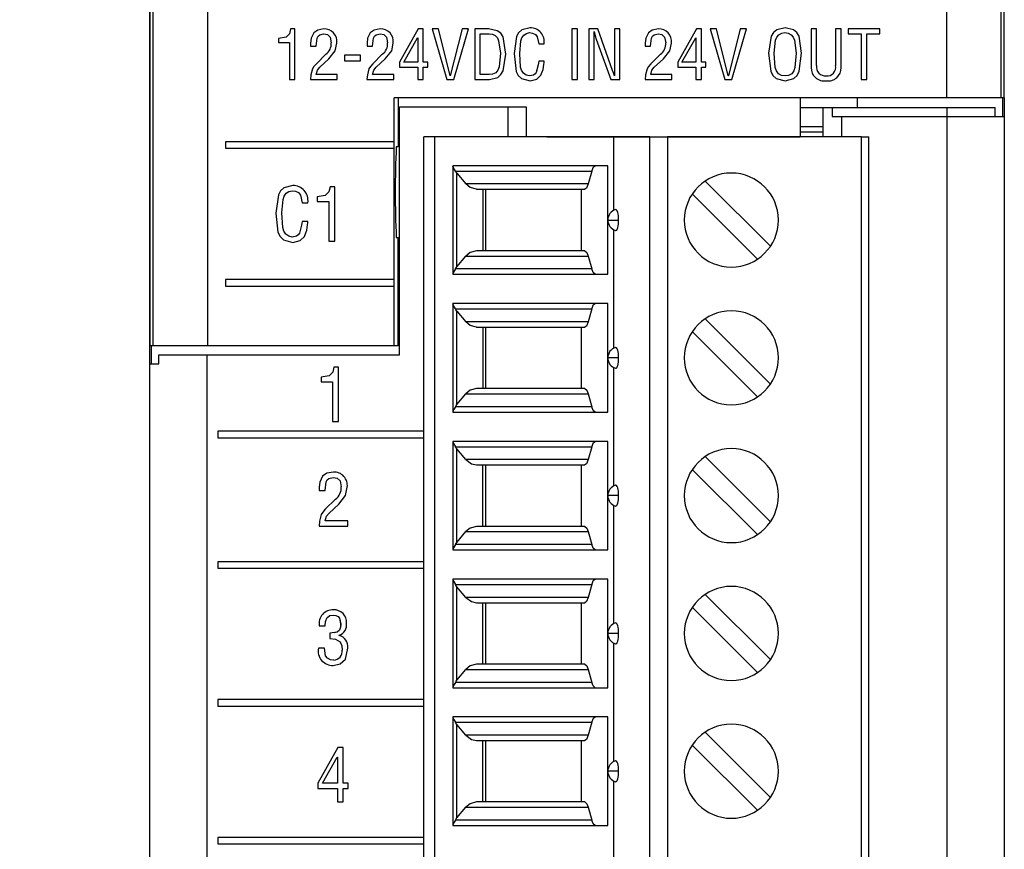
# Model space of a CAD drawing. Header units: millimetres. Extents: x 0 to 559, y 0 to 432.
# Tile 6 of 24: x 129 to 157, y 149 to 172. Entities that reach past the tile are written whole.
import ezdxf

# ---------------------------------------------------------------- set-up
doc = ezdxf.new("R2010")
doc.units = ezdxf.units.MM
doc.header["$LTSCALE"] = 2
doc.layers.add('DIMENSIONS', color=140, linetype='Continuous', lineweight=25)
doc.styles.add('SLDTEXTSTYLE0', font='TXT', dxfattribs={"width": 0.7})
doc.dimstyles.new('SLDDIMSTYLE0', dxfattribs={"dimtxt": 4.316016, "dimasz": 6.604, "dimexe": 0, "dimexo": 0.0625, "dimgap": 1.079004, "dimtad": 0, "dimtih": 1, "dimtoh": 1, "dimdec": 1, "dimrnd": 1e-09, "dimzin": 12, "dimdsep": 46, "dimtxsty": 'SLDTEXTSTYLE0', "dimsah": 1, "dimcen": 0.09, "dimadec": 0, "dimazin": 3, "dimtfac": 1, "dimtdec": 1, "dimtofl": 0, "dimtmove": 0, "dimatfit": 3, "dimfxl": 0, "dimfrac": 2, "dimtolj": 1, "dimtzin": 12, "dimarcsym": 0})

# ---------------------------------------------------------------- blocks, each defined once
blk = doc.blocks.new('_D')
at = {"layer": 'DIMENSIONS'}
for p, q in [((132.637, 200.337), (104.073, 200.337)), ((110.423, 200.337), (110.423, 155.898)), ((104.01, 148.073), (102.561, 148.073)), ((102.561, 148.073), (102.561, 141.213)), ((116.836, 148.073), (118.285, 148.073)), ((118.285, 148.073), (118.285, 141.213)), ((102.561, 141.213), (104.01, 141.213)), ((118.285, 141.213), (116.836, 141.213)), ((110.423, 95.809), (110.423, 140.247)), ((142.287, 95.809), (104.073, 95.809))]:
    blk.add_line(p, q, dxfattribs=at)
for points in [[(110.423, 200.337), (109.407, 193.733), (111.439, 193.733)], [(110.423, 95.809), (111.439, 102.413), (109.407, 102.413)]]:
    blk.add_solid(points, dxfattribs=at)
at = {"layer": 'DIMENSIONS', "char_height": 4.2333, "attachment_point": 1, "style": 'SLDTEXTSTYLE0'}
for s, insert in [('104.5', (102.215, 154.496)), ('4.12', (104.01, 146.67))]:
    blk.add_mtext(s, dxfattribs=dict(at, insert=insert))

msp = doc.modelspace()

# ---------------------------------------------------------------- linework, layer by layer
for p, q in [((133.019, 162.103), (133.019, 194.378)), ((133.022, 194.482), (133.022, 162.621)), ((156.632, 169.482), (156.632, 194.482)), ((133.114, 162.621), (133.114, 191.912)), ((134.614, 191.912), (134.614, 162.621)), ((155.04, 169.482), (155.04, 191.912)), ((156.54, 191.912), (156.54, 169.482)), ((137.026, 171.383), (136.908, 171.383)), ((137.026, 169.983), (137.026, 171.383)), ((140.437, 171.383), (139.92, 170.469)), ((140.574, 171.383), (140.437, 171.383)), ((140.574, 170.465), (140.574, 171.383)), ((140.994, 171.383), (140.822, 171.383)), ((140.822, 171.383), (141.224, 169.983)), ((141.318, 170.084), (140.994, 171.383)), ((141.649, 171.383), (141.321, 170.084)), ((141.417, 169.983), (141.821, 171.383)), ((141.821, 171.383), (141.649, 171.383)), ((142.38, 171.382), (141.999, 171.383)), ((141.999, 171.383), (141.999, 169.983)), ((142.15, 171.246), (142.399, 171.246)), ((142.15, 170.119), (142.15, 171.246)), ((144.833, 171.383), (144.682, 171.383)), ((144.682, 171.383), (144.682, 169.983)), ((144.833, 169.983), (144.833, 171.383)), ((145.4, 171.383), (145.15, 171.383)), ((145.15, 171.383), (145.15, 169.983)), ((145.296, 171.315), (145.3, 171.316)), ((145.809, 170.237), (145.4, 171.383)), ((146.01, 171.383), (145.86, 171.383)), ((145.86, 171.383), (145.86, 170.241)), ((146.01, 169.983), (146.01, 171.383)), ((148.123, 171.383), (147.606, 170.469)), ((148.26, 171.383), (148.123, 171.383)), ((148.26, 170.465), (148.26, 171.383)), ((148.508, 171.383), (148.91, 169.983)), ((148.68, 171.383), (148.508, 171.383)), ((149.004, 170.084), (148.68, 171.383)), ((149.335, 171.383), (149.007, 170.084)), ((149.103, 169.983), (149.507, 171.383)), ((149.507, 171.383), (149.335, 171.383)), ((151.445, 171.383), (151.295, 171.383)), ((151.295, 171.383), (151.295, 170.317)), ((151.445, 170.373), (151.445, 171.383)), ((152.121, 171.383), (151.97, 171.383)), ((151.97, 171.383), (151.97, 170.373)), ((152.12, 170.316), (152.121, 171.383)), ((153.193, 171.383), (152.317, 171.383)), ((152.317, 171.383), (152.317, 171.246)), ((152.317, 171.246), (152.68, 171.246)), ((152.68, 171.246), (152.68, 169.983)), ((152.83, 171.246), (153.193, 171.246)), ((152.83, 169.983), (152.83, 171.246)), ((153.193, 171.246), (153.193, 171.383)), ((136.576, 171.123), (136.576, 171.004)), ((136.576, 171.004), (136.875, 171.004)), ((136.875, 171.004), (136.875, 169.983)), ((137.464, 170.994), (137.464, 170.908)), ((137.464, 170.908), (137.614, 170.908)), ((139.022, 170.994), (139.022, 170.908)), ((139.022, 170.908), (139.172, 170.908)), ((140.039, 170.465), (140.42, 171.138)), ((140.42, 171.138), (140.424, 171.138)), ((140.424, 171.138), (140.424, 170.465)), ((143.765, 170.969), (143.915, 170.969)), ((145.3, 169.983), (145.3, 171.101)), ((145.354, 171.104), (145.758, 169.983)), ((146.707, 170.994), (146.708, 170.908)), ((146.708, 170.908), (146.858, 170.908)), ((147.725, 170.465), (148.106, 171.138)), ((148.106, 171.138), (148.11, 171.138)), ((148.11, 171.138), (148.11, 170.465)), ((137.885, 170.682), (137.621, 170.423)), ((138.845, 170.656), (138.397, 170.656)), ((138.397, 170.656), (138.397, 170.502)), ((138.845, 170.502), (138.845, 170.656)), ((139.443, 170.682), (139.179, 170.423)), ((147.129, 170.682), (146.865, 170.423)), ((150.116, 170.716), (150.116, 170.716)), ((150.878, 170.712), (150.878, 170.712)), ((137.716, 170.324), (137.967, 170.555)), ((138.397, 170.502), (138.845, 170.502)), ((139.274, 170.324), (139.525, 170.555)), ((139.92, 170.469), (139.92, 170.329)), ((139.92, 170.329), (140.424, 170.329)), ((140.424, 170.465), (140.039, 170.465)), ((140.424, 170.329), (140.424, 169.983)), ((140.7, 170.465), (140.574, 170.465)), ((140.574, 170.329), (140.7, 170.329)), ((140.574, 169.983), (140.574, 170.329)), ((140.7, 170.329), (140.7, 170.465)), ((143.915, 170.489), (143.765, 170.489)), ((146.96, 170.324), (147.211, 170.555)), ((147.606, 170.469), (147.606, 170.329)), ((147.606, 170.329), (148.11, 170.329)), ((148.11, 170.465), (147.725, 170.465)), ((148.11, 170.329), (148.11, 169.983)), ((148.386, 170.465), (148.26, 170.465)), ((148.26, 170.329), (148.386, 170.329)), ((148.26, 169.983), (148.26, 170.329)), ((148.386, 170.329), (148.386, 170.465)), ((138.2, 170.119), (137.616, 170.119)), ((138.2, 169.983), (138.2, 170.119)), ((139.758, 170.119), (139.174, 170.119)), ((139.758, 169.983), (139.758, 170.119)), ((141.321, 170.084), (141.318, 170.084)), ((142.399, 170.119), (142.15, 170.119)), ((145.863, 170.084), (145.86, 170.084)), ((147.444, 170.119), (146.86, 170.119)), ((147.444, 169.983), (147.444, 170.119)), ((149.007, 170.084), (149.004, 170.084)), ((136.875, 169.983), (137.026, 169.983)), ((137.462, 169.983), (138.2, 169.983)), ((139.02, 169.983), (139.758, 169.983)), ((140.424, 169.983), (140.574, 169.983)), ((141.224, 169.983), (141.417, 169.983)), ((141.999, 169.983), (142.409, 169.983)), ((144.682, 169.983), (144.833, 169.983)), ((145.15, 169.983), (145.3, 169.983)), ((145.758, 169.983), (146.01, 169.983)), ((146.706, 169.983), (147.444, 169.983)), ((148.11, 169.983), (148.26, 169.983)), ((148.91, 169.983), (149.103, 169.983)), ((152.68, 169.983), (152.83, 169.983)), ((155.04, 169.482), (139.776, 169.482)), ((139.776, 168.263), (139.776, 169.482)), ((139.881, 169.482), (139.881, 168.121)), ((150.989, 169.482), (150.989, 169.214)), ((152.569, 169.482), (152.569, 169.214)), ((156.54, 169.482), (155.04, 169.482)), ((156.632, 169.482), (156.54, 169.482)), ((156.591, 168.964), (156.591, 169.482)), ((156.629, 169.482), (156.629, 168.964)), ((139.922, 162.371), (139.922, 169.231)), ((139.922, 169.231), (142.926, 169.231)), ((142.926, 168.399), (142.926, 169.231)), ((142.926, 169.231), (143.422, 169.231)), ((143.422, 169.231), (143.422, 168.399)), ((150.989, 169.214), (150.989, 168.68)), ((150.989, 169.214), (151.629, 169.214)), ((151.629, 169.214), (151.879, 169.214)), ((151.629, 168.399), (151.629, 169.214)), ((151.879, 169.214), (151.879, 168.964)), ((151.879, 169.214), (155.041, 169.214)), ((151.879, 168.964), (152.129, 168.964)), ((152.129, 168.964), (152.129, 168.399)), ((152.129, 168.964), (155.043, 168.964)), ((155.041, 169.214), (155.041, 168.964)), ((155.041, 169.214), (156.379, 169.214)), ((155.043, 168.964), (155.043, 97.481)), ((155.043, 168.964), (156.629, 168.964)), ((156.379, 168.964), (156.379, 169.214)), ((156.629, 168.964), (156.629, 97.481)), ((151.629, 168.68), (150.989, 168.68)), ((150.989, 168.68), (150.989, 168.532)), ((151.629, 168.532), (150.989, 168.532)), ((150.989, 168.532), (150.989, 168.402)), ((139.776, 168.263), (135.114, 168.263)), ((135.114, 168.263), (135.114, 168.083)), ((139.776, 168.083), (139.776, 168.263)), ((140.589, 99.029), (140.589, 168.399)), ((140.889, 168.399), (140.889, 99.029)), ((145.839, 168.399), (140.889, 168.399)), ((143.992, 168.402), (150.992, 168.402)), ((143.992, 168.402), (143.992, 168.399)), ((145.839, 166.367), (145.839, 168.399)), ((146.838, 168.399), (145.839, 168.399)), ((146.838, 99.029), (146.838, 168.399)), ((147.321, 168.399), (147.321, 99.029)), ((152.689, 168.399), (147.321, 168.399)), ((150.992, 168.402), (150.992, 168.399)), ((152.689, 99.029), (152.689, 168.399)), ((152.889, 99.029), (152.889, 168.399)), ((135.114, 168.083), (139.776, 168.083)), ((139.776, 164.453), (139.776, 168.083)), ((139.881, 168.121), (139.83, 168.121)), ((145.673, 167.599), (141.389, 167.599)), ((141.389, 167.599), (141.389, 164.599)), ((141.462, 167.453), (145.232, 167.453)), ((141.506, 164.806), (141.506, 167.392)), ((141.506, 167.392), (141.754, 167.096)), ((145.232, 167.453), (145.136, 167.096)), ((145.673, 164.599), (145.673, 167.599)), ((145.136, 167.096), (141.754, 167.096)), ((150.168, 165.374), (148.364, 167.178)), ((138.128, 167.019), (138.002, 167.019)), ((138.128, 165.519), (138.128, 167.019)), ((142.051, 166.949), (145.041, 166.949)), ((142.222, 166.949), (142.222, 165.249)), ((142.305, 165.249), (142.305, 166.949)), ((144.949, 165.249), (144.949, 166.949)), ((148.01, 166.824), (149.814, 165.02)), ((137.225, 166.576), (137.386, 166.576)), ((137.647, 166.741), (137.647, 166.614)), ((137.647, 166.614), (137.967, 166.614)), ((137.967, 166.614), (137.967, 165.519)), ((137.386, 166.062), (137.225, 166.062)), ((145.674, 166.099), (145.972, 166.099)), ((145.839, 162.557), (145.839, 165.831)), ((137.967, 165.519), (138.128, 165.519)), ((139.83, 165.621), (139.881, 165.621)), ((139.881, 162.621), (139.881, 165.621)), ((145.041, 165.249), (142.051, 165.249)), ((141.506, 164.806), (141.754, 165.103)), ((141.754, 165.103), (145.136, 165.103)), ((145.136, 165.103), (145.232, 164.746)), ((145.232, 164.746), (141.462, 164.746)), ((135.114, 164.453), (135.114, 164.273)), ((139.776, 164.453), (135.114, 164.453)), ((139.776, 164.273), (139.776, 164.453)), ((141.389, 164.599), (145.673, 164.599)), ((135.114, 164.273), (139.776, 164.273)), ((139.776, 162.621), (139.776, 164.273)), ((145.673, 163.789), (141.389, 163.789)), ((141.389, 163.789), (141.389, 160.789)), ((141.462, 163.643), (145.232, 163.643)), ((141.506, 160.996), (141.506, 163.582)), ((141.506, 163.582), (141.754, 163.286)), ((145.232, 163.643), (145.136, 163.286)), ((145.673, 160.789), (145.673, 163.789)), ((145.136, 163.286), (141.754, 163.286)), ((150.168, 161.564), (148.364, 163.368)), ((142.051, 163.139), (145.041, 163.139)), ((142.222, 163.139), (142.222, 161.439)), ((142.305, 161.439), (142.305, 163.139)), ((144.949, 161.439), (144.949, 163.139)), ((148.01, 163.014), (149.814, 161.21)), ((133.114, 162.621), (133.022, 162.621)), ((133.057, 162.621), (133.057, 162.121)), ((134.614, 162.621), (133.114, 162.621)), ((139.776, 162.621), (134.614, 162.621)), ((139.881, 162.621), (139.776, 162.621)), ((133.269, 162.121), (133.269, 162.353)), ((133.272, 162.353), (133.269, 162.353)), ((133.272, 162.121), (133.272, 162.371)), ((133.272, 162.371), (134.608, 162.371)), ((134.608, 97.498), (134.608, 162.371)), ((134.608, 162.371), (139.922, 162.371)), ((145.972, 162.289), (145.674, 162.289)), ((133.022, 162.103), (133.019, 162.103)), ((133.019, 97.481), (133.019, 162.103)), ((133.022, 162.121), (133.272, 162.121)), ((133.022, 97.498), (133.022, 162.121)), ((138.232, 162.032), (138.106, 162.032)), ((138.232, 160.532), (138.232, 162.032)), ((145.839, 158.747), (145.839, 162.021)), ((137.751, 161.753), (137.751, 161.626)), ((137.751, 161.753), (137.751, 161.753)), ((137.751, 161.753), (137.751, 161.626)), ((137.751, 161.626), (138.071, 161.626)), ((138.071, 161.626), (138.071, 160.532)), ((138.071, 161.626), (138.071, 160.532)), ((138.071, 161.626), (138.071, 161.626)), ((145.041, 161.439), (142.051, 161.439)), ((141.506, 160.996), (141.754, 161.293)), ((141.754, 161.293), (145.136, 161.293)), ((145.136, 161.293), (145.232, 160.936)), ((145.232, 160.936), (141.462, 160.936)), ((138.071, 160.532), (138.232, 160.532)), ((141.389, 160.789), (145.673, 160.789)), ((140.589, 160.261), (134.896, 160.261)), ((134.896, 160.261), (134.896, 160.081)), ((134.896, 160.261), (134.896, 160.081)), ((134.896, 160.081), (140.589, 160.081)), ((145.673, 159.979), (141.389, 159.979)), ((141.389, 159.979), (141.389, 156.979)), ((141.462, 159.833), (145.232, 159.833)), ((141.506, 157.186), (141.506, 159.772)), ((141.754, 159.476), (141.506, 159.772)), ((145.232, 159.833), (145.136, 159.476)), ((145.673, 156.979), (145.673, 159.979)), ((145.136, 159.476), (141.754, 159.476)), ((150.168, 157.754), (148.364, 159.558)), ((142.051, 159.329), (145.041, 159.329)), ((142.222, 157.629), (142.222, 159.329)), ((142.305, 157.629), (142.305, 159.329)), ((144.949, 157.629), (144.949, 159.329)), ((148.01, 159.204), (149.814, 157.4)), ((137.793, 159.017), (137.793, 159.017)), ((138.085, 158.985), (138.085, 158.985)), ((138.093, 159.131), (138.093, 159.131)), ((137.7, 158.716), (137.7, 158.623)), ((137.7, 158.716), (137.7, 158.716)), ((137.7, 158.716), (137.7, 158.623)), ((138.31, 158.72), (138.31, 158.72)), ((137.7, 158.623), (137.861, 158.623)), ((138.152, 158.381), (137.869, 158.104)), ((138.152, 158.381), (137.869, 158.104)), ((138.152, 158.381), (138.152, 158.381)), ((145.972, 158.479), (145.674, 158.479)), ((137.869, 158.104), (137.869, 158.104)), ((137.971, 157.997), (138.239, 158.245)), ((145.839, 154.937), (145.839, 158.211)), ((137.756, 157.953), (137.756, 157.953)), ((137.698, 157.632), (138.489, 157.632)), ((138.489, 157.778), (137.863, 157.778)), ((138.489, 157.632), (138.489, 157.778)), ((145.041, 157.629), (142.051, 157.629)), ((141.506, 157.186), (141.754, 157.483)), ((141.754, 157.483), (145.136, 157.483)), ((145.136, 157.483), (145.232, 157.126)), ((145.232, 157.126), (141.462, 157.126)), ((141.389, 156.979), (145.673, 156.979)), ((140.589, 156.651), (134.896, 156.651)), ((134.896, 156.651), (134.896, 156.471)), ((134.896, 156.651), (134.896, 156.471)), ((134.896, 156.471), (140.589, 156.471)), ((145.673, 156.169), (141.389, 156.169)), ((141.389, 156.169), (141.389, 153.169)), ((141.462, 156.023), (145.232, 156.023)), ((141.506, 153.376), (141.506, 155.962)), ((141.754, 155.666), (141.506, 155.962)), ((145.232, 156.023), (145.136, 155.666)), ((145.673, 153.169), (145.673, 156.169)), ((145.136, 155.666), (141.754, 155.666)), ((150.168, 153.944), (148.364, 155.748)), ((142.051, 155.519), (145.041, 155.519)), ((142.222, 153.819), (142.222, 155.519)), ((142.305, 153.819), (142.305, 155.519)), ((144.949, 153.819), (144.949, 155.519)), ((148.01, 155.394), (149.814, 153.59)), ((138.091, 155.175), (138.091, 155.175)), ((137.7, 154.881), (137.861, 154.881)), ((138.294, 154.929), (138.293, 154.929)), ((137.995, 154.672), (137.995, 154.526)), ((137.995, 154.672), (137.995, 154.672)), ((137.995, 154.672), (137.995, 154.526)), ((138.253, 154.614), (138.253, 154.618)), ((145.972, 154.669), (145.674, 154.669)), ((137.995, 154.526), (137.995, 154.526)), ((145.839, 151.127), (145.839, 154.401)), ((137.844, 154.26), (137.68, 154.261)), ((138.331, 154.207), (138.331, 154.207)), ((138.101, 153.931), (138.101, 153.931)), ((145.041, 153.819), (142.051, 153.819)), ((141.506, 153.376), (141.754, 153.673)), ((141.754, 153.673), (145.136, 153.673)), ((145.136, 153.673), (145.232, 153.316)), ((145.232, 153.316), (141.462, 153.316)), ((141.389, 153.169), (145.673, 153.169)), ((140.589, 152.841), (134.896, 152.841)), ((134.896, 152.841), (134.896, 152.661)), ((134.896, 152.841), (134.896, 152.661)), ((134.896, 152.661), (140.589, 152.661)), ((145.673, 152.359), (141.389, 152.359)), ((141.389, 152.359), (141.389, 149.359)), ((141.462, 152.213), (145.232, 152.213)), ((141.506, 149.566), (141.506, 152.152)), ((141.754, 151.856), (141.506, 152.152)), ((145.232, 152.213), (145.136, 151.856)), ((145.673, 149.359), (145.673, 152.359)), ((145.136, 151.856), (141.754, 151.856)), ((150.168, 150.134), (148.364, 151.938)), ((142.051, 151.709), (145.041, 151.709)), ((142.222, 150.009), (142.222, 151.709)), ((142.305, 150.009), (142.305, 151.709)), ((144.949, 150.009), (144.949, 151.709)), ((148.01, 151.584), (149.814, 149.78)), ((138.215, 151.512), (137.661, 150.533)), ((138.215, 151.512), (137.662, 150.533)), ((138.362, 151.512), (138.215, 151.512)), ((138.362, 150.529), (138.362, 151.512)), ((137.789, 150.529), (138.197, 151.25)), ((138.197, 151.25), (138.201, 151.25)), ((138.201, 151.25), (138.201, 150.529)), ((138.201, 151.25), (138.201, 150.529)), ((138.201, 151.25), (138.201, 151.25)), ((145.972, 150.859), (145.674, 150.859)), ((137.661, 150.533), (137.661, 150.383)), ((137.662, 150.533), (137.661, 150.533)), ((137.662, 150.533), (137.662, 150.383)), ((138.201, 150.529), (137.789, 150.529)), ((138.201, 150.529), (138.201, 150.529)), ((138.496, 150.529), (138.362, 150.529)), ((138.496, 150.383), (138.496, 150.529)), ((145.839, 147.317), (145.839, 150.591)), ((137.661, 150.383), (138.201, 150.383)), ((138.201, 150.383), (138.201, 150.012)), ((138.201, 150.383), (138.201, 150.383)), ((138.201, 150.383), (138.201, 150.012)), ((138.362, 150.012), (138.362, 150.383)), ((138.362, 150.383), (138.496, 150.383)), ((138.201, 150.012), (138.362, 150.012)), ((145.041, 150.009), (142.051, 150.009)), ((141.506, 149.566), (141.754, 149.863)), ((141.754, 149.863), (145.136, 149.863)), ((145.136, 149.863), (145.232, 149.506)), ((145.232, 149.506), (141.462, 149.506)), ((141.389, 149.359), (145.673, 149.359)), ((140.589, 149.031), (134.896, 149.031)), ((134.896, 149.031), (134.896, 148.851)), ((134.896, 149.031), (134.896, 148.851)), ((134.896, 148.851), (140.589, 148.851))]:
    msp.add_line(p, q)
at = {"flags": 128}
for points in [[(143.525, 171.417), (143.298, 171.355), (143.21, 171.275), (143.156, 171.17), (143.088, 170.702)], [(150.577, 171.417), (150.346, 171.362), (150.252, 171.289), (150.19, 171.186), (150.116, 170.716)], [(151.031, 170.716), (150.96, 171.184), (150.9, 171.287), (150.807, 171.361), (150.577, 171.417)], [(136.908, 171.383), (136.876, 171.252), (136.783, 171.159), (136.576, 171.123)], [(137.551, 171.275), (137.479, 171.125), (137.464, 170.994)], [(137.83, 171.382), (137.661, 171.352), (137.551, 171.275)], [(137.614, 170.908), (137.643, 171.132), (137.67, 171.182), (137.714, 171.218), (137.823, 171.246)], [(137.823, 171.246), (137.925, 171.227), (138, 171.157), (138.033, 170.998)], [(139.109, 171.275), (139.037, 171.125), (139.022, 170.994)], [(139.388, 171.382), (139.219, 171.352), (139.109, 171.275)], [(139.172, 170.908), (139.201, 171.132), (139.228, 171.182), (139.272, 171.218), (139.381, 171.246)], [(139.381, 171.246), (139.483, 171.227), (139.558, 171.157), (139.591, 170.998)], [(142.861, 170.682), (142.788, 171.163), (142.719, 171.264), (142.619, 171.333), (142.38, 171.382)], [(142.399, 171.246), (142.486, 171.235), (142.565, 171.199), (142.624, 171.136), (142.659, 171.056), (142.707, 170.711)], [(143.242, 170.706), (143.275, 171.057), (143.303, 171.141), (143.353, 171.213), (143.427, 171.261), (143.513, 171.281)], [(143.513, 171.281), (143.598, 171.269), (143.673, 171.231), (143.724, 171.163), (143.765, 170.969)], [(145.3, 171.101), (145.299, 171.221), (145.296, 171.315)], [(145.3, 171.316), (145.325, 171.196), (145.354, 171.104)], [(146.795, 171.275), (146.723, 171.125), (146.707, 170.994)], [(147.074, 171.382), (146.905, 171.352), (146.795, 171.275)], [(146.858, 170.908), (146.887, 171.132), (146.914, 171.182), (146.958, 171.218), (147.067, 171.246)], [(147.067, 171.246), (147.169, 171.227), (147.244, 171.157), (147.277, 170.998)], [(150.27, 170.712), (150.312, 171.069), (150.347, 171.152), (150.403, 171.222), (150.481, 171.266), (150.57, 171.281)], [(150.57, 171.281), (150.66, 171.266), (150.74, 171.224), (150.798, 171.155), (150.834, 171.072), (150.878, 170.712)], [(137.967, 170.555), (138.145, 170.776), (138.187, 170.994)], [(139.525, 170.555), (139.703, 170.776), (139.745, 170.994)], [(147.211, 170.555), (147.389, 170.776), (147.431, 170.994)], [(142.707, 170.711), (142.675, 170.333), (142.638, 170.246), (142.577, 170.173), (142.493, 170.13), (142.399, 170.119)], [(142.409, 169.983), (142.634, 170.042), (142.723, 170.119), (142.78, 170.221), (142.861, 170.682)], [(143.088, 170.702), (143.145, 170.209), (143.198, 170.097), (143.288, 170.012), (143.527, 169.948)], [(143.513, 170.084), (143.422, 170.107), (143.345, 170.161), (143.294, 170.24), (143.267, 170.33), (143.242, 170.706)], [(150.116, 170.716), (150.183, 170.213), (150.238, 170.099), (150.331, 170.013), (150.574, 169.948)], [(150.574, 170.084), (150.476, 170.098), (150.39, 170.145), (150.333, 170.225), (150.303, 170.319), (150.27, 170.712)], [(150.574, 169.948), (150.817, 170.013), (150.91, 170.099), (150.965, 170.213), (151.031, 170.716)], [(150.878, 170.712), (150.845, 170.319), (150.815, 170.225), (150.758, 170.145), (150.672, 170.098), (150.574, 170.084)], [(137.621, 170.423), (137.556, 170.349), (137.516, 170.282)], [(139.179, 170.423), (139.113, 170.349), (139.074, 170.282)], [(143.755, 170.392), (143.698, 170.182), (143.665, 170.138), (143.62, 170.107), (143.513, 170.084)], [(143.765, 170.489), (143.759, 170.435), (143.755, 170.392)], [(143.828, 170.101), (143.893, 170.264), (143.908, 170.402)], [(143.908, 170.402), (143.912, 170.451), (143.915, 170.489)], [(146.865, 170.423), (146.799, 170.349), (146.76, 170.282)], [(137.516, 170.282), (137.472, 170.117), (137.462, 169.983)], [(137.616, 170.119), (137.65, 170.245), (137.716, 170.324)], [(139.074, 170.282), (139.03, 170.117), (139.02, 169.983)], [(139.174, 170.119), (139.208, 170.245), (139.274, 170.324)], [(143.527, 169.948), (143.716, 169.996), (143.828, 170.101)], [(145.86, 170.084), (145.833, 170.17), (145.809, 170.237)], [(145.86, 170.241), (145.861, 170.153), (145.863, 170.084)], [(146.76, 170.282), (146.716, 170.117), (146.706, 169.983)], [(146.86, 170.119), (146.894, 170.245), (146.96, 170.324)], [(140.889, 168.399), (140.83, 168.399), (140.774, 168.399), (140.722, 168.399), (140.677, 168.399), (140.639, 168.399), (140.612, 168.399), (140.595, 168.399), (140.589, 168.399)], [(146.838, 168.399), (146.865, 168.399), (146.905, 168.399), (146.956, 168.399), (147.016, 168.399), (147.085, 168.399), (147.16, 168.399), (147.239, 168.399), (147.321, 168.399)], [(152.689, 168.399), (152.728, 168.399), (152.765, 168.399), (152.8, 168.399), (152.83, 168.399), (152.855, 168.399), (152.874, 168.399), (152.885, 168.399), (152.889, 168.399)], [(141.462, 167.453), (141.409, 167.542), (141.389, 167.59)], [(141.506, 167.392), (141.48, 167.425), (141.462, 167.453)], [(145.232, 167.453), (145.281, 167.57), (145.326, 167.599)], [(142.051, 166.949), (141.872, 166.997), (141.754, 167.096)], [(145.136, 167.096), (145.087, 166.979), (145.041, 166.949)], [(136.968, 167.056), (136.725, 166.99), (136.631, 166.904), (136.573, 166.792), (136.5, 166.291)], [(136.665, 166.295), (136.701, 166.671), (136.73, 166.761), (136.784, 166.838), (136.864, 166.889), (136.956, 166.91)], [(136.956, 166.91), (137.046, 166.898), (137.127, 166.857), (137.181, 166.785), (137.225, 166.576)], [(138.002, 167.019), (137.968, 166.88), (137.869, 166.779), (137.647, 166.741)], [(136.5, 166.291), (136.561, 165.762), (136.617, 165.642), (136.715, 165.551), (136.97, 165.482)], [(136.956, 165.628), (136.858, 165.653), (136.775, 165.71), (136.72, 165.795), (136.692, 165.892), (136.665, 166.295)], [(145.972, 166.099), (145.972, 166.101), (145.966, 166.215), (145.958, 166.269), (145.949, 166.311), (145.934, 166.352), (145.919, 166.376), (145.892, 166.388)], [(137.225, 166.062), (137.22, 166.004), (137.215, 165.959)], [(137.379, 165.969), (137.383, 166.021), (137.386, 166.062)], [(145.892, 165.81), (145.92, 165.822), (145.935, 165.847), (145.949, 165.887), (145.959, 165.935), (145.966, 165.983), (145.971, 166.04), (145.972, 166.07), (145.972, 166.084), (145.972, 166.093), (145.972, 166.097), (145.972, 166.099)], [(137.215, 165.959), (137.153, 165.733), (137.118, 165.686), (137.07, 165.653), (136.956, 165.628)], [(137.293, 165.646), (137.362, 165.821), (137.379, 165.969)], [(136.97, 165.482), (137.173, 165.533), (137.293, 165.646)], [(142.051, 165.249), (141.872, 165.201), (141.754, 165.103)], [(145.041, 165.249), (145.098, 165.201), (145.136, 165.103)], [(141.462, 164.746), (141.41, 164.659), (141.389, 164.608)], [(141.462, 164.746), (141.485, 164.78), (141.506, 164.806)], [(145.326, 164.599), (145.269, 164.647), (145.232, 164.746)], [(141.462, 163.643), (141.409, 163.732), (141.389, 163.78)], [(141.506, 163.582), (141.48, 163.615), (141.462, 163.643)], [(145.232, 163.643), (145.281, 163.76), (145.326, 163.789)], [(142.051, 163.139), (141.872, 163.187), (141.754, 163.286)], [(145.136, 163.286), (145.087, 163.169), (145.041, 163.139)], [(145.972, 162.289), (145.972, 162.291), (145.966, 162.405), (145.958, 162.459), (145.949, 162.501), (145.934, 162.542), (145.919, 162.566), (145.892, 162.578)], [(145.892, 162), (145.908, 162.002), (145.923, 162.016), (145.937, 162.042), (145.949, 162.077), (145.959, 162.122), (145.966, 162.173), (145.971, 162.231), (145.972, 162.289)], [(138.106, 162.032), (138.072, 161.892), (137.973, 161.792), (137.751, 161.753)], [(138.106, 162.032), (138.072, 161.892), (137.973, 161.792), (137.751, 161.753)], [(142.051, 161.439), (141.872, 161.391), (141.754, 161.293)], [(145.041, 161.439), (145.098, 161.391), (145.136, 161.293)], [(141.462, 160.936), (141.41, 160.849), (141.389, 160.798)], [(141.462, 160.936), (141.485, 160.97), (141.506, 160.996)], [(145.326, 160.789), (145.269, 160.837), (145.232, 160.936)], [(141.389, 159.97), (141.41, 159.92), (141.462, 159.833)], [(141.506, 159.772), (141.48, 159.805), (141.462, 159.833)], [(145.232, 159.833), (145.281, 159.95), (145.326, 159.979)], [(141.754, 159.476), (141.909, 159.359), (142.051, 159.329)], [(145.136, 159.476), (145.087, 159.359), (145.041, 159.329)], [(137.793, 159.017), (137.716, 158.855), (137.7, 158.716)], [(137.793, 159.017), (137.716, 158.855), (137.7, 158.716)], [(138.093, 159.131), (137.912, 159.099), (137.793, 159.017)], [(138.093, 159.131), (137.912, 159.099), (137.793, 159.017)], [(137.861, 158.623), (137.893, 158.863), (137.922, 158.916), (137.968, 158.955), (138.085, 158.985)], [(138.085, 158.985), (138.194, 158.965), (138.275, 158.89), (138.31, 158.72)], [(138.085, 158.985), (138.195, 158.965), (138.275, 158.89), (138.31, 158.72)], [(138.239, 158.245), (138.43, 158.481), (138.475, 158.716)], [(145.972, 158.479), (145.972, 158.481), (145.966, 158.595), (145.958, 158.649), (145.949, 158.691), (145.934, 158.732), (145.919, 158.756), (145.892, 158.768)], [(145.892, 158.19), (145.92, 158.202), (145.935, 158.227), (145.949, 158.267), (145.959, 158.315), (145.966, 158.363), (145.971, 158.42), (145.972, 158.45), (145.972, 158.464), (145.972, 158.473), (145.972, 158.477), (145.972, 158.479)], [(137.869, 158.104), (137.798, 158.024), (137.756, 157.953)], [(137.869, 158.104), (137.799, 158.024), (137.756, 157.953)], [(137.756, 157.953), (137.709, 157.775), (137.698, 157.632)], [(137.756, 157.953), (137.71, 157.775), (137.698, 157.632)], [(137.863, 157.778), (137.899, 157.913), (137.971, 157.997)], [(142.051, 157.629), (141.872, 157.581), (141.754, 157.483)], [(145.041, 157.629), (145.098, 157.581), (145.136, 157.483)], [(141.462, 157.126), (141.41, 157.039), (141.389, 156.988)], [(141.462, 157.126), (141.485, 157.16), (141.506, 157.186)], [(145.326, 156.979), (145.269, 157.027), (145.232, 157.126)], [(141.389, 156.16), (141.41, 156.11), (141.462, 156.023)], [(141.506, 155.962), (141.48, 155.995), (141.462, 156.023)], [(145.232, 156.023), (145.281, 156.14), (145.326, 156.169)], [(141.754, 155.666), (141.909, 155.549), (142.051, 155.519)], [(145.136, 155.666), (145.087, 155.549), (145.041, 155.519)], [(137.861, 154.881), (137.871, 155.001), (137.918, 155.111), (137.998, 155.161), (138.091, 155.175)], [(138.091, 155.175), (138.159, 155.167), (138.221, 155.14), (138.264, 155.087), (138.293, 154.929)], [(138.091, 155.175), (138.159, 155.167), (138.222, 155.14), (138.264, 155.087), (138.294, 154.929)], [(138.293, 154.929), (138.285, 154.843), (138.258, 154.76), (138.196, 154.702), (137.995, 154.672)], [(138.294, 154.929), (138.285, 154.843), (138.258, 154.76), (138.197, 154.702), (138.113, 154.69)], [(145.972, 154.669), (145.972, 154.671), (145.966, 154.785), (145.958, 154.839), (145.949, 154.881), (145.934, 154.922), (145.919, 154.946), (145.892, 154.958)], [(145.892, 154.38), (145.92, 154.392), (145.935, 154.417), (145.949, 154.457), (145.959, 154.505), (145.966, 154.553), (145.971, 154.61), (145.972, 154.64), (145.972, 154.654), (145.972, 154.663), (145.972, 154.667), (145.972, 154.669)], [(137.995, 154.526), (138.149, 154.515), (138.28, 154.44), (138.322, 154.328), (138.331, 154.207)], [(138.125, 154.517), (138.149, 154.515), (138.28, 154.44), (138.322, 154.328), (138.331, 154.207)], [(138.101, 153.931), (138.011, 153.943), (137.93, 153.981), (137.875, 154.052), (137.844, 154.26)], [(138.087, 153.785), (138.282, 153.824), (138.425, 153.959), (138.492, 154.262)], [(142.051, 153.819), (141.872, 153.771), (141.754, 153.673)], [(145.041, 153.819), (145.098, 153.771), (145.136, 153.673)], [(141.462, 153.316), (141.41, 153.229), (141.389, 153.178)], [(141.462, 153.316), (141.485, 153.35), (141.506, 153.376)], [(145.326, 153.169), (145.269, 153.217), (145.232, 153.316)], [(141.389, 152.35), (141.41, 152.3), (141.462, 152.213)], [(141.506, 152.152), (141.48, 152.185), (141.462, 152.213)], [(145.232, 152.213), (145.281, 152.33), (145.326, 152.359)], [(141.754, 151.856), (141.909, 151.739), (142.051, 151.709)], [(145.136, 151.856), (145.087, 151.739), (145.041, 151.709)], [(145.972, 150.859), (145.972, 150.861), (145.966, 150.975), (145.958, 151.029), (145.949, 151.071), (145.934, 151.112), (145.919, 151.136), (145.892, 151.148)], [(145.892, 150.57), (145.92, 150.582), (145.935, 150.607), (145.949, 150.647), (145.959, 150.695), (145.966, 150.743), (145.971, 150.8), (145.972, 150.83), (145.972, 150.844), (145.972, 150.853), (145.972, 150.857), (145.972, 150.859)], [(142.051, 150.009), (141.872, 149.961), (141.754, 149.863)], [(145.041, 150.009), (145.098, 149.961), (145.136, 149.863)], [(141.462, 149.506), (141.41, 149.419), (141.389, 149.368)], [(141.462, 149.506), (141.485, 149.54), (141.506, 149.566)], [(145.326, 149.359), (145.269, 149.407), (145.232, 149.506)]]:
    msp.add_lwpolyline(points, dxfattribs=at)
for centre, radius, start, end in [((143.529, 171.027), 0.39, 351.4956, 90.679), ((137.846, 171.039), 0.344, 352.5856, 92.5473), ((139.404, 171.039), 0.344, 352.5856, 92.5473), ((147.09, 171.039), 0.344, 352.5856, 92.5473), ((137.67, 170.976), 0.364, 306.2948, 3.478), ((139.228, 170.976), 0.364, 306.2948, 3.478), ((146.914, 170.976), 0.364, 306.2948, 3.478), ((151.689, 170.331), 0.247, 170.256, 274.3448), ((151.727, 170.33), 0.247, 265.4931, 9.9447), ((151.658, 170.308), 0.364, 178.6674, 277.7945), ((151.761, 170.304), 0.36, 261.5583, 1.9787), ((166.08, 166.871), 26.28, 177.2737, 182.7263), ((149.089, 166.099), 1.3, 90, 270), ((149.089, 166.099), 1.3, 270, 90), ((136.973, 166.638), 0.418, 351.4956, 90.679), ((145.974, 166.099), 0.3, 105.7838, 180), ((145.974, 166.099), 0.3, 180, 254.2162), ((149.089, 162.289), 1.3, 90, 270), ((149.089, 162.289), 1.3, 270, 90), ((145.974, 162.289), 0.3, 105.7838, 180), ((145.974, 162.289), 0.3, 180, 254.2162), ((149.089, 158.479), 1.3, 90, 270), ((149.089, 158.479), 1.3, 270, 90), ((138.109, 158.763), 0.369, 352.5845, 92.5462), ((137.921, 158.696), 0.39, 306.2964, 3.4781), ((137.921, 158.696), 0.39, 306.2964, 3.4781), ((145.974, 158.479), 0.3, 105.7838, 180), ((145.974, 158.479), 0.3, 180, 254.2162), ((149.089, 154.669), 1.3, 90, 270), ((149.089, 154.669), 1.3, 270, 90), ((138.077, 154.94), 0.382, 87.2773, 188.959), ((138.077, 154.94), 0.382, 87.2773, 188.959), ((138.111, 154.977), 0.345, 356.0823, 92.5932), ((138.152, 154.907), 0.306, 289.1419, 8.62), ((145.974, 154.669), 0.3, 105.7838, 180), ((138.172, 154.302), 0.322, 352.9388, 75.5009), ((145.974, 154.669), 0.3, 180, 254.2162), ((138.067, 154.18), 0.395, 168.1843, 272.9246), ((138.067, 154.18), 0.395, 168.1843, 272.9246), ((138.097, 154.168), 0.237, 270.9926, 9.4812), ((138.097, 154.168), 0.237, 270.9926, 9.4812), ((149.089, 150.859), 1.3, 90, 270), ((149.089, 150.859), 1.3, 270, 90), ((145.974, 150.859), 0.3, 105.7838, 180), ((145.974, 150.859), 0.3, 180, 254.2162)]:
    msp.add_arc(centre, radius, start, end)

# ---------------------------------------------------------------- dimensions: what is measured, and where the dimension line sits
at = {"layer": 'DIMENSIONS'}
dim = msp.add_linear_dim(base=(110.423, 200.337), p1=(144.827, 95.809), p2=(135.177, 200.337), angle=90, dimstyle='SLDDIMSTYLE0', dxfattribs=at)
dim.commit()
dim.dimension.update_dxf_attribs({"geometry": '_D', "text_midpoint": (110.423, 148.073), "dimtype": 160})

doc.saveas('drawing.dxf')
